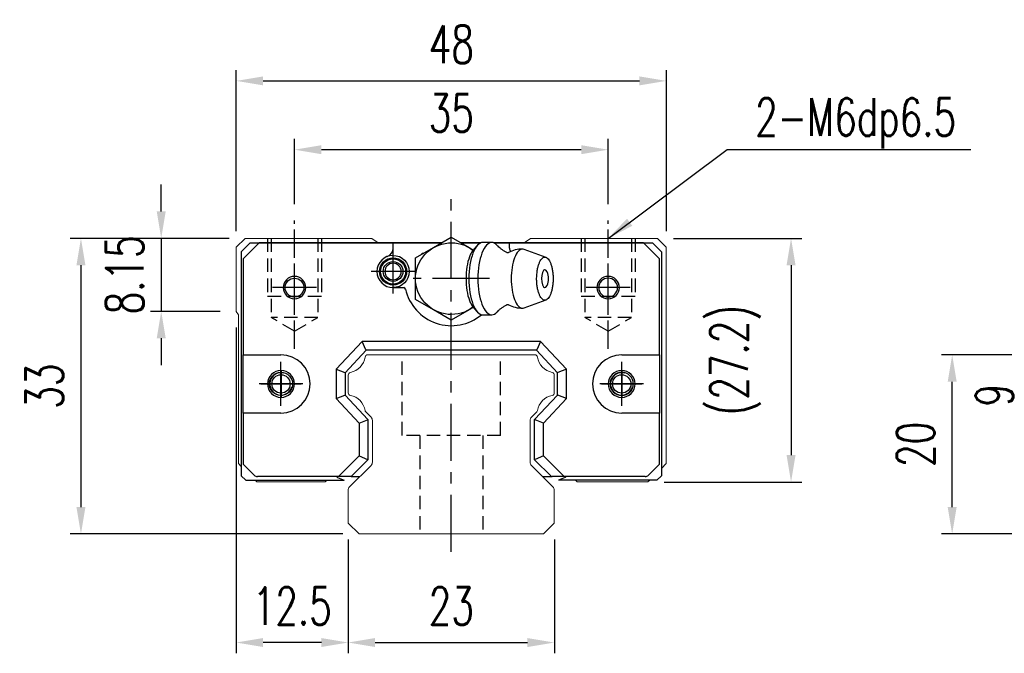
# Model space of a CAD drawing. Header units: millimetres. Extents: x 340 to 654, y 334 to 449.
# Tile 1 of 50: x 340 to 450, y 339 to 410. Entities that reach past the tile are written whole.
import ezdxf

# ---------------------------------------------------------------- set-up
doc = ezdxf.new("R2010")
doc.units = ezdxf.units.MM
doc.header["$PDSIZE"] = -1
doc.linetypes.add('CENTER', pattern=[10.16, 6.35, -1.27, 1.27, -1.27])
doc.linetypes.add('DASHED', pattern=[0.75, 0.5, -0.25])
for name, color, linetype in [('2', 7, 'Continuous'), ('CL', 1, 'CENTER'), ('DIM', 4, 'Continuous'), ('HID', 2, 'DASHED'), ('OUT', 3, 'Continuous'), ('中心線', 1, 'CENTER')]:
    doc.layers.add(name, color=color, linetype=linetype)
doc.styles.add('DIM-7', font='SIMPLEX.shx', dxfattribs={"width": 0.7, "bigfont": 'chineset.shx'})
doc.dimstyles.new('CNS', dxfattribs={"dimtxt": 3.5, "dimasz": 2.5, "dimexe": 1, "dimexo": 1.5, "dimgap": 0.09, "dimtad": 0, "dimdsep": 46, "dimtxsty": 'DIM-7', "dimcen": 0.09, "dimclrd": 1, "dimclre": 1, "dimclrt": 4, "dimadec": 0, "dimazin": 0, "dimtfac": 1, "dimtix": 1, "dimtmove": 2, "dimatfit": 3, "dimfxl": 1, "dimtvp": 0.971429, "dimtolj": 1, "dimarcsym": 0})

# ---------------------------------------------------------------- blocks, each defined once
blk = doc.blocks.new('*D5')
at = {"layer": 'DEFPOINTS', "color": 0, "transparency": 16777216}
for p in [(443.81, 372.54), (459.84, 372.54), (459.84, 352.54)]:
    blk.add_point(p, dxfattribs=at)
at = {"layer": 'DIM', "color": 7, "lineweight": -2, "transparency": 16777216}
for p, q in [((458.04, 372.54), (442.61, 372.54)), ((443.81, 355.54), (443.81, 369.54)), ((458.04, 352.54), (442.61, 352.54))]:
    blk.add_line(p, q, dxfattribs=at)
at = {"layer": 'DIM', "color": 7, "transparency": 16777216}
for points in [[(443.31, 369.54), (444.31, 369.54), (443.81, 372.54)], [(443.31, 355.54), (444.31, 355.54), (443.81, 352.54)]]:
    blk.add_solid(points, dxfattribs=at)
at = {"layer": 'DIM', "color": 7, "transparency": 16777216, "insert": (439.73, 362.54), "char_height": 4.2, "attachment_point": 5, "rotation": 90, "style": 'DIM-7'}
blk.add_mtext('\\A1;20', dxfattribs=at)
blk = doc.blocks.new('*D19')
at = {"layer": 'DEFPOINTS', "color": 0, "transparency": 16777216}
for p in [(370.41, 395.44), (370.41, 387.54), (405.41, 387.54)]:
    blk.add_point(p, dxfattribs=at)
at = {"layer": 'DIM', "color": 7, "lineweight": -2, "transparency": 16777216}
for p, q in [((370.41, 389.34), (370.41, 396.64)), ((405.41, 389.34), (405.41, 396.64)), ((402.41, 395.44), (373.41, 395.44))]:
    blk.add_line(p, q, dxfattribs=at)
at = {"layer": 'DIM', "color": 7, "transparency": 16777216}
for points in [[(373.41, 395.94), (373.41, 394.94), (370.41, 395.44)], [(402.41, 395.94), (402.41, 394.94), (405.41, 395.44)]]:
    blk.add_solid(points, dxfattribs=at)
at = {"layer": 'DIM', "color": 7, "transparency": 16777216, "insert": (387.91, 399.52), "char_height": 4.2, "attachment_point": 5, "style": 'DIM-7'}
blk.add_mtext('\\A1;35', dxfattribs=at)
blk = doc.blocks.new('*D20')
at = {"layer": 'DEFPOINTS', "color": 0, "transparency": 16777216}
for p in [(411.91, 403.12), (363.91, 384.54), (411.91, 384.54)]:
    blk.add_point(p, dxfattribs=at)
at = {"layer": 'DIM', "color": 7, "lineweight": -2, "transparency": 16777216}
for p, q in [((363.91, 386.34), (363.91, 404.32)), ((411.91, 386.34), (411.91, 404.32)), ((366.91, 403.12), (408.91, 403.12))]:
    blk.add_line(p, q, dxfattribs=at)
at = {"layer": 'DIM', "color": 7, "transparency": 16777216}
for points in [[(366.91, 403.62), (366.91, 402.62), (363.91, 403.12)], [(408.91, 403.62), (408.91, 402.62), (411.91, 403.12)]]:
    blk.add_solid(points, dxfattribs=at)
at = {"layer": 'DIM', "color": 7, "transparency": 16777216, "insert": (387.91, 407.2), "char_height": 4.2, "attachment_point": 5, "style": 'DIM-7'}
blk.add_mtext('\\A1;48', dxfattribs=at)
blk = doc.blocks.new('*D21')
at = {"layer": 'DEFPOINTS', "color": 0, "transparency": 16777216}
for p in [(364.91, 385.54), (355.54, 377.39), (363.91, 377.39)]:
    blk.add_point(p, dxfattribs=at)
at = {"layer": 'DIM', "color": 7, "lineweight": -2, "transparency": 16777216}
for p, q in [((355.54, 388.54), (355.54, 391.54)), ((363.11, 385.54), (354.34, 385.54)), ((355.54, 385.54), (355.54, 377.39)), ((362.11, 377.39), (354.34, 377.39)), ((355.54, 374.39), (355.54, 371.39))]:
    blk.add_line(p, q, dxfattribs=at)
at = {"layer": 'DIM', "color": 7, "transparency": 16777216}
for points in [[(355.04, 388.54), (356.04, 388.54), (355.54, 385.54)], [(355.04, 374.39), (356.04, 374.39), (355.54, 377.39)]]:
    blk.add_solid(points, dxfattribs=at)
at = {"layer": 'DIM', "color": 7, "transparency": 16777216, "insert": (351.46, 381.47), "char_height": 4.2, "attachment_point": 5, "rotation": 90, "style": 'DIM-7'}
blk.add_mtext('\\A1;8.15', dxfattribs=at)
blk = doc.blocks.new('*D22')
at = {"layer": 'DEFPOINTS', "color": 0, "transparency": 16777216}
for p in [(364.91, 385.54), (346.58, 352.54), (377.62, 352.54)]:
    blk.add_point(p, dxfattribs=at)
at = {"layer": 'DIM', "color": 7, "lineweight": -2, "transparency": 16777216}
for p, q in [((363.11, 385.54), (345.38, 385.54)), ((346.58, 382.54), (346.58, 355.54)), ((375.82, 352.54), (345.38, 352.54))]:
    blk.add_line(p, q, dxfattribs=at)
at = {"layer": 'DIM', "color": 7, "transparency": 16777216}
for points in [[(346.08, 382.54), (347.08, 382.54), (346.58, 385.54)], [(346.08, 355.54), (347.08, 355.54), (346.58, 352.54)]]:
    blk.add_solid(points, dxfattribs=at)
at = {"layer": 'DIM', "color": 7, "transparency": 16777216, "insert": (342.5, 369.04), "char_height": 4.2, "attachment_point": 5, "rotation": 90, "style": 'DIM-7'}
blk.add_mtext('\\A1;33', dxfattribs=at)
blk = doc.blocks.new('*D23')
at = {"layer": 'DEFPOINTS', "color": 0, "transparency": 16777216}
for p in [(410.91, 385.54), (409.86, 358.34), (425.83, 358.34)]:
    blk.add_point(p, dxfattribs=at)
at = {"layer": 'DIM', "color": 7, "lineweight": -2, "transparency": 16777216}
for p, q in [((412.71, 385.54), (427.03, 385.54)), ((425.83, 382.54), (425.83, 361.34)), ((411.66, 358.34), (427.03, 358.34))]:
    blk.add_line(p, q, dxfattribs=at)
at = {"layer": 'DIM', "color": 7, "transparency": 16777216}
for points in [[(425.33, 382.54), (426.33, 382.54), (425.83, 385.54)], [(425.33, 361.34), (426.33, 361.34), (425.83, 358.34)]]:
    blk.add_solid(points, dxfattribs=at)
at = {"layer": 'DIM', "color": 7, "transparency": 16777216, "insert": (419.61, 371.94), "char_height": 4.2, "attachment_point": 5, "rotation": 90, "style": 'DIM-7'}
blk.add_mtext('\\A1;(27.2)', dxfattribs=at)
blk = doc.blocks.new('*D24')
at = {"layer": 'DEFPOINTS', "color": 0, "transparency": 16777216}
for p in [(376.41, 353.74), (399.41, 353.74), (399.41, 340.42)]:
    blk.add_point(p, dxfattribs=at)
at = {"layer": 'DIM', "color": 7, "lineweight": -2, "transparency": 16777216}
for p, q in [((376.41, 351.94), (376.41, 339.22)), ((399.41, 351.94), (399.41, 339.22)), ((379.41, 340.42), (396.41, 340.42))]:
    blk.add_line(p, q, dxfattribs=at)
at = {"layer": 'DIM', "color": 7, "transparency": 16777216}
for points in [[(379.41, 340.92), (379.41, 339.92), (376.41, 340.42)], [(396.41, 340.92), (396.41, 339.92), (399.41, 340.42)]]:
    blk.add_solid(points, dxfattribs=at)
at = {"layer": 'DIM', "color": 7, "transparency": 16777216, "insert": (387.91, 344.5), "char_height": 4.2, "attachment_point": 5, "style": 'DIM-7'}
blk.add_mtext('\\A1;23', dxfattribs=at)
blk = doc.blocks.new('*D25')
at = {"layer": 'DEFPOINTS', "color": 0, "transparency": 16777216}
for p in [(363.91, 377.39), (376.41, 353.74), (363.91, 340.42)]:
    blk.add_point(p, dxfattribs=at)
at = {"layer": 'DIM', "color": 7, "lineweight": -2, "transparency": 16777216}
for p, q in [((363.91, 375.59), (363.91, 339.22)), ((376.41, 351.94), (376.41, 339.22)), ((373.41, 340.42), (366.91, 340.42))]:
    blk.add_line(p, q, dxfattribs=at)
at = {"layer": 'DIM', "color": 7, "transparency": 16777216}
for points in [[(366.91, 340.92), (366.91, 339.92), (363.91, 340.42)], [(373.41, 340.92), (373.41, 339.92), (376.41, 340.42)]]:
    blk.add_solid(points, dxfattribs=at)
at = {"layer": 'DIM', "color": 7, "transparency": 16777216, "insert": (370.16, 344.5), "char_height": 4.2, "attachment_point": 5, "style": 'DIM-7'}
blk.add_mtext('\\A1;12.5', dxfattribs=at)
blk = doc.blocks.new('*D29')
at = {"layer": 'DEFPOINTS', "color": 0, "transparency": 16777216}
for p in [(459.84, 372.54), (452.61, 363.54), (474.34, 363.54)]:
    blk.add_point(p, dxfattribs=at)
at = {"layer": 'DIM', "color": 7, "lineweight": -2, "transparency": 16777216}
for p, q in [((458.04, 372.54), (451.41, 372.54)), ((452.61, 369.54), (452.61, 366.54)), ((472.54, 363.54), (451.41, 363.54))]:
    blk.add_line(p, q, dxfattribs=at)
at = {"layer": 'DIM', "color": 7, "transparency": 16777216}
for points in [[(452.11, 369.54), (453.11, 369.54), (452.61, 372.54)], [(452.11, 366.54), (453.11, 366.54), (452.61, 363.54)]]:
    blk.add_solid(points, dxfattribs=at)
at = {"layer": 'DIM', "color": 7, "transparency": 16777216, "insert": (448.53, 368.04), "char_height": 4.2, "attachment_point": 5, "rotation": 90, "style": 'DIM-7'}
blk.add_mtext('\\A1;9', dxfattribs=at)

msp = doc.modelspace()

# ---------------------------------------------------------------- linework, layer by layer
at = {"layer": '2', "color": 7, "linetype": 'Continuous'}
for p, q in [((365.464, 385.042), (364.464, 384.042)), ((366.472, 385.042), (364.689, 383.268)), ((365.464, 385.042), (386.842, 385.042)), ((386.842, 385.042), (366.472, 385.042)), ((381.414, 384.457), (381.414, 385.042)), ((385.914, 384.506), (387.914, 385.661)), ((387.914, 385.661), (389.914, 384.506)), ((388.986, 385.042), (391.204, 385.042)), ((391.204, 385.042), (388.986, 385.042)), ((391.204, 385.042), (388.986, 385.042)), ((390.777, 384.715), (390.321, 384.173)), ((392.423, 385.083), (391.422, 385.083)), ((392.64, 385.042), (410.364, 385.042)), ((409.357, 385.042), (392.64, 385.042)), ((394.414, 384.457), (394.414, 385.042)), ((411.139, 383.268), (409.357, 385.042)), ((410.364, 385.042), (411.364, 384.042)), ((364.464, 384.042), (364.464, 359.042)), ((383.914, 383.351), (385.914, 384.506)), ((384.664, 383.784), (384.664, 383.892)), ((384.664, 383.892), (384.851, 383.892)), ((389.914, 384.506), (390.376, 384.239)), ((398.484, 383.418), (396.038, 384.309)), ((411.364, 384.042), (411.364, 359.042)), ((364.689, 383.268), (364.689, 372.542)), ((383.914, 381.042), (383.914, 383.351)), ((411.139, 372.542), (411.139, 383.268)), ((383.914, 378.733), (383.914, 381.042)), ((381.414, 380.042), (382.598, 380.042)), ((385.914, 377.578), (383.914, 378.733)), ((396.038, 377.775), (398.484, 378.666)), ((387.914, 376.423), (385.914, 377.578)), ((389.914, 377.578), (387.914, 376.423)), ((390.376, 377.845), (389.914, 377.578)), ((390.321, 377.911), (390.777, 377.369)), ((391.422, 377.001), (392.423, 377.001)), ((377.965, 374.042), (375.064, 370.932)), ((378.378, 373.092), (377.965, 374.042)), ((397.864, 374.042), (377.965, 374.042)), ((397.864, 374.042), (397.451, 373.092)), ((400.764, 370.932), (397.864, 374.042)), ((364.689, 372.542), (368.903, 372.542)), ((364.689, 366.042), (364.689, 372.542)), ((378.399, 373.042), (376.064, 370.538)), ((378.399, 373.042), (378.378, 373.092)), ((397.429, 373.042), (378.399, 373.042)), ((397.429, 373.042), (397.451, 373.092)), ((399.764, 370.538), (397.429, 373.042)), ((406.926, 372.542), (411.139, 372.542)), ((411.139, 372.542), (411.139, 366.042)), ((375.064, 370.932), (375.064, 367.652)), ((375.064, 370.932), (376.014, 370.557)), ((376.064, 370.538), (376.014, 370.557)), ((376.064, 370.538), (376.064, 368.045)), ((399.764, 370.538), (399.814, 370.557)), ((399.764, 368.045), (399.764, 370.538)), ((400.764, 370.932), (399.814, 370.557)), ((400.764, 367.652), (400.764, 370.932)), ((375.064, 367.652), (376.014, 368.026)), ((375.064, 367.652), (377.614, 364.917)), ((376.064, 368.045), (376.014, 368.026)), ((376.064, 368.045), (378.614, 365.311)), ((397.214, 365.311), (399.764, 368.045)), ((398.214, 364.917), (400.764, 367.652)), ((399.764, 368.045), (399.814, 368.026)), ((400.764, 367.652), (399.814, 368.026)), ((364.689, 366.042), (364.689, 360.317)), ((368.903, 366.042), (364.689, 366.042)), ((411.139, 366.042), (406.926, 366.042)), ((411.139, 360.317), (411.139, 366.042)), ((377.614, 364.917), (378.564, 365.291)), ((377.614, 364.917), (377.614, 361.246)), ((378.614, 365.311), (378.564, 365.291)), ((378.614, 365.311), (378.614, 360.832)), ((397.214, 365.311), (397.264, 365.291)), ((397.214, 360.832), (397.214, 365.311)), ((398.214, 364.917), (397.264, 365.291)), ((398.214, 361.246), (398.214, 364.917)), ((377.614, 361.246), (375.31, 358.942)), ((378.614, 360.832), (376.724, 358.942)), ((377.614, 361.246), (378.564, 360.853)), ((378.614, 360.832), (378.564, 360.853)), ((397.214, 360.832), (397.264, 360.853)), ((399.104, 358.942), (397.214, 360.832)), ((398.214, 361.246), (397.264, 360.853)), ((400.518, 358.942), (398.214, 361.246)), ((364.689, 360.317), (365.918, 359.088)), ((409.911, 359.088), (411.139, 360.317)), ((364.964, 358.542), (364.464, 359.042)), ((364.964, 358.542), (375.942, 358.542)), ((375.31, 358.942), (366.271, 358.942)), ((375.103, 358.942), (375.205, 358.839)), ((375.205, 358.839), (375.942, 358.542)), ((376.654, 358.942), (375.31, 358.942)), ((376.724, 358.942), (376.654, 358.942)), ((376.724, 358.942), (377.439, 358.942)), ((377.439, 358.942), (377.708, 358.942)), ((398.107, 358.942), (398.404, 358.942)), ((398.404, 358.942), (399.104, 358.942)), ((399.104, 358.942), (399.175, 358.942)), ((400.518, 358.942), (399.175, 358.942)), ((400.623, 358.839), (399.886, 358.542)), ((410.864, 358.542), (399.886, 358.542)), ((409.557, 358.942), (400.518, 358.942)), ((400.726, 358.942), (400.623, 358.839)), ((410.864, 358.542), (411.364, 359.042))]:
    msp.add_line(p, q, dxfattribs=at)
at = {"layer": '2', "color": 7, "linetype": 'DASHED'}
for p, q in [((406.926, 370.592), (406.926, 370.592)), ((406.926, 367.992), (406.926, 367.992))]:
    msp.add_line(p, q, dxfattribs=at)
at = {"layer": '2', "color": 7, "linetype": 'Continuous', "extrusion": (0, 0, -1)}
for centre, radius, start, end in [((-387.914, 381.042), 4, 232.1994, 127.85546), ((-381.414, 381.842), 1.8, 90, 270), ((-381.414, 381.842), 1.515, 270, 90), ((-381.414, 381.842), 1.4, 270, 90), ((-381.414, 381.842), 1.1, 270, 90), ((-381.414, 381.842), 1.515, 90, 270), ((-381.414, 381.842), 1.4, 90, 270), ((-381.414, 381.842), 1.1, 90, 270), ((-370.414, 380.042), 1.05, 270, 90), ((-370.414, 380.042), 1.05, 90, 270), ((-368.903, 369.292), 1.3, 270, 90), ((-368.903, 369.292), 1.3, 90, 270)]:
    msp.add_arc(centre, radius, start, end, dxfattribs=at)
at = {"layer": '2', "color": 7, "linetype": 'Continuous'}
for centre, radius, start, end in [((381.414, 381.842), 1.8, 90, 270), ((380.414, 384.457), 1, 290.92483, 0), ((395.86, 381.042), 3.3, 90, 118.26666), ((395.414, 384.457), 1, 180, 204.07613), ((381.414, 381.842), 0.918, 90, 270), ((381.414, 381.842), 0.918, 270, 90), ((396.953, 381.042), 1.817, 334.63704, 25.36296), ((370.414, 380.042), 1.25, 90, 270), ((370.414, 380.042), 1.25, 270, 90), ((405.414, 380.042), 1.25, 90, 270), ((405.414, 380.042), 1.05, 90, 270), ((405.414, 380.042), 1.25, 270, 90), ((405.414, 380.042), 1.05, 270, 90), ((382.598, 379.842), 0.2, 12.71981, 90), ((387.914, 381.042), 5.25, 192.71981, 309.94443), ((395.86, 381.042), 3.3, 241.72374, 269.99834), ((368.903, 369.292), 3.25, 270, 90), ((406.926, 369.292), 3.25, 90, 270), ((368.903, 369.292), 1.5, 90, 270), ((368.903, 369.292), 1.5, 270, 90), ((406.926, 369.292), 1.5, 90, 270), ((406.926, 369.292), 1.3, 90, 270), ((406.926, 369.292), 1.5, 270, 90), ((406.926, 369.292), 1.3, 270, 90), ((366.271, 359.442), 0.5, 225, 270), ((409.557, 359.442), 0.5, 270, 315)]:
    msp.add_arc(centre, radius, start, end, dxfattribs=at)
msp.add_ellipse((398.354, 381.042), major_axis=(0, 1), ratio=0.382683, start_param=-0.6791612, end_param=3.8206669, dxfattribs=at)
for points, knots in [([(391.422, 385.083), (391.017, 385.083), (390.614, 384.648), (390.042, 383.152), (389.875, 382.1), (389.875, 381.042)], [0, 0, 0, 0, 0.5, 0.5, 1, 1, 1, 1]), ([(393.029, 384.756), (392.838, 384.969), (392.63, 385.083), (392.018, 385.083), (391.615, 384.648), (391.043, 383.152), (390.876, 382.1), (390.876, 381.042)], [0, 0, 0, 0, 0.204178, 0.204178, 0.602089, 0.602089, 1, 1, 1, 1]), ([(394.113, 383.95), (394.014, 384), (393.813, 384.111), (393.542, 384.294), (393.308, 384.482), (393.139, 384.641), (393.06, 384.726), (393.032, 384.759)], [0, 0, 0, 0, 0.2043584, 0.4374743, 0.6573003, 0.8634903, 1, 1, 1, 1]), ([(390.325, 384.174), (390.182, 384.004), (390.05, 383.769), (389.694, 382.84), (389.552, 381.944), (389.552, 381.042)], [0, 0, 0, 0, 0.3133047, 0.3133047, 1, 1, 1, 1]), ([(394.294, 383.947), (394.295, 383.947), (394.295, 383.948), (394.251, 383.93), (394.176, 383.927), (394.121, 383.944), (394.115, 383.946), (394.115, 383.947)], [0, 0, 0, 0, 0.0733162, 0.3263169, 0.6168838, 0.8870475, 1, 1, 1, 1]), ([(396.034, 384.309), (395.976, 384.331), (395.918, 384.342), (395.529, 384.342), (395.201, 383.986), (394.733, 382.765), (394.597, 381.906), (394.597, 381.042)], [0, 0, 0, 0, 0.0810935, 0.0810935, 0.5405467, 0.5405467, 1, 1, 1, 1]), ([(397.436, 381.042), (397.436, 380.885), (397.448, 380.571), (397.5, 380.118), (397.586, 379.7), (397.701, 379.334), (397.841, 379.034), (398.001, 378.81), (398.174, 378.673), (398.354, 378.626), (398.535, 378.673), (398.708, 378.81), (398.868, 379.034), (399.008, 379.334), (399.123, 379.7), (399.208, 380.118), (399.261, 380.571), (399.279, 381.042), (399.261, 381.513), (399.208, 381.966), (399.123, 382.384), (399.008, 382.75), (398.868, 383.05), (398.708, 383.274), (398.535, 383.411), (398.354, 383.457), (398.174, 383.411), (398.001, 383.274), (397.841, 383.05), (397.701, 382.75), (397.586, 382.384), (397.472, 381.829), (397.436, 381.355), (397.436, 381.042)], [0, 0, 0, 0, 0.0312594, 0.0625188, 0.0937782, 0.1250376, 0.156297, 0.1875564, 0.2188159, 0.2500753, 0.2813347, 0.3125941, 0.3438535, 0.3751129, 0.4063723, 0.4376317, 0.4688911, 0.5001505, 0.5314099, 0.5626693, 0.5939287, 0.6251882, 0.6564476, 0.687707, 0.7189664, 0.7502258, 0.7814852, 0.8127446, 0.844004, 0.8752634, 0.9065228, 0.9377822, 1, 1, 1, 1]), ([(389.552, 381.042), (389.552, 380.14), (389.694, 379.244), (390.05, 378.315), (390.182, 378.08), (390.325, 377.91)], [0, 0, 0, 0, 0.6866953, 0.6866953, 1, 1, 1, 1]), ([(389.875, 381.042), (389.875, 379.984), (390.042, 378.932), (390.614, 377.436), (391.017, 377.001), (391.422, 377.001)], [0, 0, 0, 0, 0.5, 0.5, 1, 1, 1, 1]), ([(390.876, 381.042), (390.876, 379.984), (391.043, 378.932), (391.615, 377.436), (392.018, 377.001), (392.631, 377.001), (392.838, 377.115), (393.029, 377.329)], [0, 0, 0, 0, 0.3978318, 0.3978318, 0.7956637, 0.7956637, 1, 1, 1, 1]), ([(394.597, 381.042), (394.597, 380.178), (394.733, 379.319), (395.201, 378.098), (395.529, 377.742), (395.918, 377.742), (395.976, 377.753), (396.034, 377.775)], [0, 0, 0, 0, 0.4594533, 0.4594533, 0.9189065, 0.9189065, 1, 1, 1, 1]), ([(393.033, 377.326), (393.049, 377.345), (393.113, 377.417), (393.266, 377.564), (393.502, 377.76), (393.787, 377.958), (394.003, 378.078), (394.113, 378.134)], [0, 0, 0, 0, 0.0852239, 0.2986763, 0.5272696, 0.7723838, 1, 1, 1, 1]), ([(394.115, 378.137), (394.116, 378.138), (394.126, 378.142), (394.189, 378.158), (394.263, 378.152), (394.301, 378.133), (394.298, 378.135), (394.298, 378.135)], [0, 0, 0, 0, 0.1544133, 0.4194337, 0.7435623, 0.9927018, 1, 1, 1, 1])]:
    msp.add_open_spline(points, degree=3, knots=knots, dxfattribs=at)
at = {"layer": 'CL', "color": 7}
for p, q in [((387.914, 350.542), (387.914, 390.542)), ((381.414, 379.392), (381.414, 384.292)), ((370.414, 377.592), (370.414, 382.492)), ((405.414, 377.592), (405.414, 382.492)), ((383.864, 381.842), (378.964, 381.842)), ((392.164, 381.042), (383.664, 381.042)), ((372.864, 380.042), (367.964, 380.042)), ((407.864, 380.042), (402.964, 380.042)), ((368.903, 366.842), (368.903, 371.742)), ((406.926, 366.842), (406.926, 371.742)), ((371.353, 369.292), (366.453, 369.292)), ((409.376, 369.292), (404.476, 369.292))]:
    msp.add_line(p, q, dxfattribs=at)
at = {"layer": 'CL', "color": 0, "ltscale": 0.5}
for p, q in [((370.414, 373.191), (370.414, 387.542)), ((405.414, 373.191), (405.414, 387.542))]:
    msp.add_line(p, q, dxfattribs=at)
at = {"layer": 'HID', "color": 0, "ltscale": 3}
for p, q in [((367.414, 385.542), (367.414, 379.042)), ((367.814, 385.542), (367.814, 376.692)), ((373.014, 385.542), (373.014, 376.692)), ((373.414, 385.542), (373.414, 379.042)), ((402.414, 385.542), (402.414, 379.042)), ((402.814, 385.542), (402.814, 376.692)), ((408.014, 385.542), (408.014, 376.692)), ((408.414, 385.542), (408.414, 379.042)), ((373.414, 379.042), (367.414, 379.042)), ((408.414, 379.042), (402.414, 379.042)), ((370.414, 375.191), (367.814, 376.692)), ((373.014, 376.692), (367.814, 376.692)), ((370.414, 375.19), (373.014, 376.692)), ((405.414, 375.191), (402.814, 376.692)), ((408.014, 376.692), (402.814, 376.692)), ((405.414, 375.19), (408.014, 376.692)), ((382.414, 363.542), (382.414, 372.542)), ((393.414, 363.542), (393.414, 372.542)), ((393.414, 363.542), (382.414, 363.542)), ((384.414, 363.542), (384.414, 352.542)), ((391.414, 363.542), (391.414, 352.542))]:
    msp.add_line(p, q, dxfattribs=at)
at = {"layer": 'OUT', "color": 0, "linetype": 'Continuous', "lineweight": 15}
for p, q in [((364.907, 385.542), (363.907, 384.542)), ((379.055, 385.542), (364.907, 385.542)), ((379.764, 385.042), (379.055, 385.542)), ((386.842, 385.042), (379.764, 385.042)), ((391.203, 385.042), (388.987, 385.042)), ((396.05, 385.042), (392.641, 385.042)), ((396.76, 385.542), (396.05, 385.042)), ((410.907, 385.542), (396.76, 385.542)), ((411.907, 384.542), (410.907, 385.542)), ((363.907, 384.542), (363.907, 377.392)), ((411.907, 360.392), (411.907, 384.542)), ((363.907, 377.392), (364.157, 377.017)), ((364.157, 377.017), (364.157, 360.392)), ((378.584, 372.542), (397.23, 372.542)), ((376.407, 368.301), (376.407, 370.281)), ((399.407, 370.281), (399.407, 368.301)), ((378.961, 365.568), (378.367, 366.162)), ((397.448, 366.162), (396.854, 365.568)), ((379.107, 360.549), (379.107, 365.215)), ((396.707, 365.214), (396.707, 360.549)), ((364.157, 360.392), (364.464, 360.085)), ((376.554, 357.788), (378.961, 360.195)), ((396.854, 360.195), (399.261, 357.788)), ((411.364, 359.849), (411.907, 360.392)), ((366.007, 358.542), (366.207, 358.342)), ((366.207, 358.342), (373.845, 358.342)), ((373.845, 358.342), (374.045, 358.542)), ((401.769, 358.542), (401.969, 358.342)), ((401.969, 358.342), (409.857, 358.342)), ((409.857, 358.342), (410.058, 358.542)), ((376.407, 353.742), (376.407, 357.434)), ((399.407, 357.434), (399.407, 353.742)), ((377.621, 352.542), (376.407, 353.742)), ((399.407, 353.742), (398.193, 352.542)), ((398.207, 352.542), (377.621, 352.542))]:
    msp.add_line(p, q, dxfattribs=at)
at = {"layer": 'OUT', "color": 7}
for centre in [(368.906, 369.292), (406.926, 369.292)]:
    msp.add_circle(centre, 1.025, dxfattribs=at)
at = {"layer": 'OUT', "color": 0, "linetype": 'Continuous', "lineweight": 15}
for centre, radius, start, end in [((378.584, 372.242), 0.3, 90, 171.61737), ((397.23, 372.242), 0.3, 8.38263, 90), ((376.265, 372.583), 2.044, 280.87121, 351.61737), ((399.549, 372.583), 2.044, 188.38263, 259.12879), ((376.707, 370.281), 0.3, 100.87121, 180.00001), ((399.107, 370.281), 0.3, 359.99999, 79.12879), ((376.707, 368.301), 0.3, 179.99999, 259.12866), ((399.107, 368.301), 0.3, 280.87134, 0.00001), ((376.265, 365.999), 2.044, 9.2089, 79.12866), ((399.549, 365.999), 2.044, 100.87134, 170.79109), ((378.579, 366.374), 0.3, 189.20891, 225), ((397.236, 366.374), 0.3, 315, 350.79109), ((378.607, 365.215), 0.5, 0, 45), ((397.207, 365.214), 0.5, 135, 180.00001), ((378.607, 360.549), 0.5, 315, 360), ((397.207, 360.549), 0.5, 179.99999, 225), ((376.907, 357.434), 0.5, 135, 180.00001), ((398.907, 357.435), 0.5, 360, 45)]:
    msp.add_arc(centre, radius, start, end, dxfattribs=at)
at = {"layer": 'OUT', "color": 7}
for centre in [(368.906, 369.292), (406.926, 369.292)]:
    msp.add_arc(centre, 1.25, 75, 345, dxfattribs=at)
at = {"layer": '中心線', "color": 7, "ltscale": 1.5}
for p, q in [((368.906, 370.842), (368.906, 367.742)), ((406.926, 370.842), (406.926, 367.742)), ((366.656, 369.292), (371.156, 369.292)), ((404.676, 369.292), (409.176, 369.292))]:
    msp.add_line(p, q, dxfattribs=at)

# ---------------------------------------------------------------- texts
at = {"layer": 'DIM', "color": 0, "insert": (421.82, 395.575), "char_height": 4.2, "attachment_point": 7, "style": 'DIM-7'}
msp.add_mtext('\\A1;2-M6dp6.5', dxfattribs=at)

# ---------------------------------------------------------------- dimensions: what is measured, and where the dimension line sits
at = {"layer": 'DIM', "color": 0}
for base, p1, p2, picture, middle in [((411.907, 403.116), (363.907, 384.542), (411.907, 384.542), '*D20', (387.907, 407.196)), ((370.414, 395.444), (405.414, 387.542), (370.414, 387.542), '*D19', (387.914, 399.524)), ((363.907, 340.417), (376.407, 353.742), (363.907, 377.392), '*D25', (370.157, 344.497)), ((399.407, 340.417), (376.407, 353.742), (399.407, 353.742), '*D24', (387.907, 344.497))]:
    dim = msp.add_linear_dim(base=base, p1=p1, p2=p2, dimstyle='CNS', override={"dimscale": 1.2, "dimclrd": 7, "dimclre": 7, "dimclrt": 7}, dxfattribs=at)
    dim.commit()
    dim.dimension.update_dxf_attribs({"geometry": picture, "text_midpoint": middle})
for base, p1, p2, angle, picture, middle in [((355.543, 377.392), (364.907, 385.542), (363.907, 377.392), 90, '*D21', (351.463, 381.467)), ((346.58, 352.542), (364.907, 385.542), (377.621, 352.542), 90, '*D22', (342.5, 369.042)), ((443.815, 372.542), (459.844, 352.542), (459.844, 372.542), 90, '*D5', (439.735, 362.542)), ((452.612, 363.542), (459.844, 372.542), (474.344, 363.542), 270, '*D29', (448.532, 368.042))]:
    dim = msp.add_linear_dim(base=base, p1=p1, p2=p2, angle=angle, dimstyle='CNS', override={"dimscale": 1.2, "dimclrd": 7, "dimclre": 7, "dimclrt": 7}, dxfattribs=at)
    dim.commit()
    dim.dimension.update_dxf_attribs({"geometry": picture, "text_midpoint": middle})
dim = msp.add_linear_dim(base=(425.829, 358.342), p1=(410.907, 385.542), p2=(409.857, 358.342), angle=90, text='(<>)', dimstyle='CNS', override={"dimscale": 1.2, "dimclrd": 7, "dimclre": 7, "dimclrt": 7}, dxfattribs=at)
dim.commit()
dim.dimension.update_dxf_attribs({"geometry": '*D23', "text_midpoint": (419.612, 371.942)})

# ---------------------------------------------------------------- leaders
at = {"layer": 'DIM', "color": 0, "annotation_type": 0, "has_hookline": 1, "hookline_direction": 0, "text_width": 24.08}
msp.add_leader([(405.414, 385.542), (418.712, 395.467), (421.712, 395.467)], dimstyle='CNS', override={"dimscale": 1.2, "dimgap": 0.09, "dimtad": 1, "dimclrd": 7, "dimclre": 4}, dxfattribs=at)

doc.saveas('drawing.dxf')
